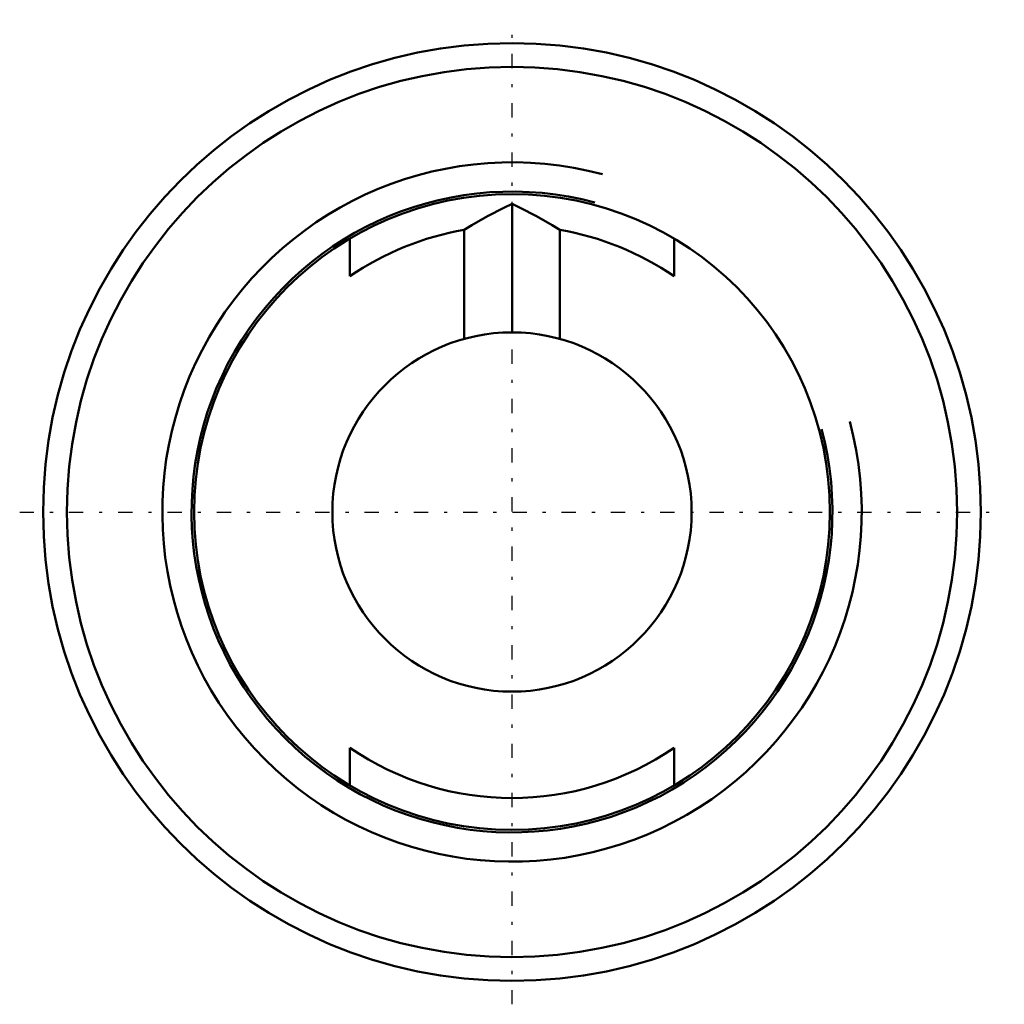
# Model space of a CAD drawing. Header units: millimetres. Extents: x -15.5 to 15.5, y -15.5 to 15.5.
import ezdxf

# ---------------------------------------------------------------- set-up
doc = ezdxf.new("R2010")
doc.units = ezdxf.units.MM
doc.linetypes.add('Center', pattern=[1.5, 0.45, -0.5, 0.05, -0.5])
for name, color, linetype, lineweight in [('AM_0', 7, 'Continuous', 30), ('AM_10', 7, 'Continuous', 5), ('AM_7', 7, 'Center', 5)]:
    doc.layers.add(name, color=color, linetype=linetype, lineweight=lineweight)

msp = doc.modelspace()

# ---------------------------------------------------------------- linework, layer by layer
at = {"layer": 'AM_0', "color": 7, "linetype": 'Continuous', "lineweight": 50}
for p, q in [((0, 5.65), (0, 9.698)), ((-1.5, 5.447), (-1.5, 8.874)), ((1.5, 8.874), (1.5, 5.447)), ((-5.1, 7.416), (-5.1, 8.602)), ((5.1, 8.602), (5.1, 7.416)), ((-5.1, -8.602), (-5.1, -7.416)), ((5.1, -7.416), (5.1, -8.602))]:
    msp.add_line(p, q, dxfattribs=at)
for points in [[(-1.5, 8.874), (-1.259, 9.024), (-0.767, 9.31), (-0.259, 9.574), (0, 9.698)], [(0, 9.698), (0.259, 9.574), (0.767, 9.31), (1.259, 9.024), (1.5, 8.874)]]:
    msp.add_lwpolyline(points, dxfattribs=at)
for radius in [14.75, 14, 10, 5.65]:
    msp.add_circle((0, 0), radius, dxfattribs=at)
for start, end in [(99.5941, 124.5181), (55.4819, 80.4059), (235.4819, 304.5181)]:
    msp.add_arc((0, 0), 9, start, end, dxfattribs=at)
at = {"layer": 'AM_10', "color": 7, "linetype": 'Continuous', "lineweight": 50}
for radius in [11, 10.08]:
    msp.add_arc((0, 0), radius, 75, 15, dxfattribs=at)
at = {"layer": 'AM_7', "color": 4, "linetype": 'Center', "lineweight": 25}
for p, q in [((0, -15.488), (0, 15.488)), ((-15.488, 0), (15.488, 0))]:
    msp.add_line(p, q, dxfattribs=at)

doc.saveas('drawing.dxf')
